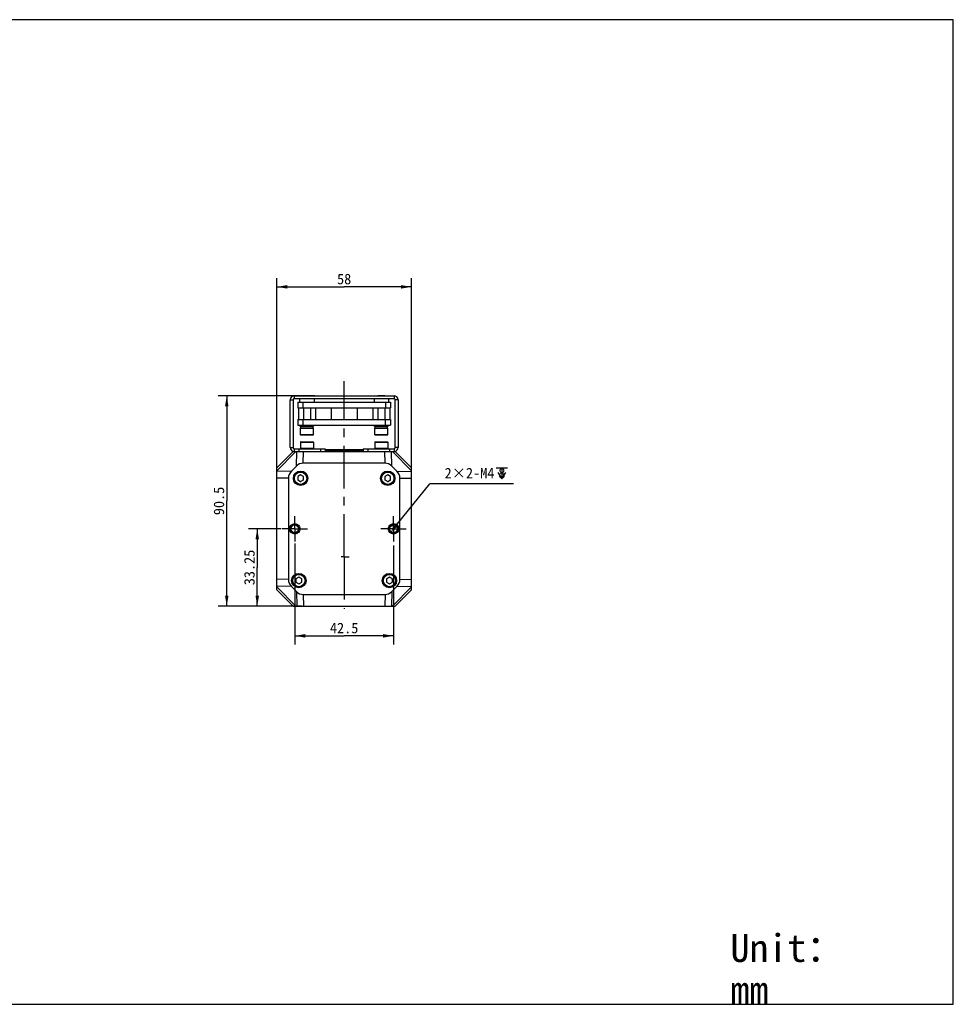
# Model space of a CAD drawing. Header units: millimetres. Extents: x -44 to 512, y 103 to 386.
# Tile 5 of 5: x 244 to 512, y 103 to 386. Entities that reach past the tile are written whole.
import ezdxf
from ezdxf.enums import TextEntityAlignment as Align

# ---------------------------------------------------------------- set-up
doc = ezdxf.new("R2010")
doc.units = ezdxf.units.MM
doc.header["$LTSCALE"] = 32.67
doc.header["$PDMODE"] = 3
doc.header["$PDSIZE"] = 8
doc.linetypes.add('CENTER', pattern=[0.6, 0.375, -0.075, 0.075, -0.075])
doc.layers.get('0').update_dxf_attribs({"linetype": 'CONTINUOUS'})
doc.layers.get('Defpoints').update_dxf_attribs({"linetype": 'CONTINUOUS'})
for name, color, linetype in [('00_COMPONENTS', 7, 'CONTINUOUS'), ('03_ALL_AXES', 7, 'CONTINUOUS'), ('51__DRAFT_DIMS', 7, 'CONTINUOUS'), ('DRW0001FORMAT', 7, 'CONTINUOUS'), ('DRW0001TEXT', 7, 'CONTINUOUS')]:
    doc.layers.add(name, color=color, linetype=linetype)
doc.styles.get("Standard").update_dxf_attribs({"font": 'simfang.ttf'})
doc.dimstyles.new('DIMSTYLE_2', dxfattribs={"dimtxt": 3, "dimasz": 3, "dimexe": 2.5, "dimexo": 0.5, "dimgap": 0.75, "dimtad": 1, "dimlfac": 1.5, "dimdsep": 46, "dimtxsty": 'STANDARD', "dimblk": '_FILLED', "dimblk1": '_FILLED', "dimblk2": '_FILLED', "dimcen": 0.09, "dimclrt": 3, "dimazin": 2, "dimtp": 0.3, "dimtm": 0.3, "dimtfac": 1, "dimtofl": 0, "dimtmove": 0, "dimatfit": 3, "dimldrblk": '_FILLED', "dimfxl": 1, "dimtolj": 1, "dimarcsym": 0})
doc.dimstyles.new('DIMSTYLE_3', dxfattribs={"dimtxt": 3, "dimasz": 3, "dimexe": 2.5, "dimexo": 0.5, "dimtad": 1, "dimlfac": 1.5, "dimdsep": 46, "dimtxsty": 'STANDARD', "dimblk": '_FILLED', "dimblk1": '_FILLED', "dimblk2": '_FILLED', "dimcen": 0.09, "dimclrt": 3, "dimazin": 2, "dimtp": 0.1, "dimtm": 0.1, "dimtfac": 1, "dimtofl": 0, "dimtmove": 0, "dimatfit": 1, "dimldrblk": '_FILLED', "dimfxl": 1, "dimtolj": 1, "dimarcsym": 0})

# ---------------------------------------------------------------- blocks, each defined once
blk = doc.blocks.new('_FILLED')
at = {"color": 0, "linetype": 'ByBlock'}
blk.add_solid([(0, 0), (-1, 0.167), (-1, -0.167)], dxfattribs=at)
blk = doc.blocks.new('*D2')
at = {"layer": '51__DRAFT_DIMS', "color": 4, "transparency": 16777216}
for p, q in [((329.1, 277.74), (301.31, 277.74)), ((303.81, 277.74), (303.81, 247.57)), ((303.81, 217.41), (303.81, 247.57)), ((325.35, 217.41), (301.31, 217.41))]:
    blk.add_line(p, q, dxfattribs=at)
at = {"layer": '51__DRAFT_DIMS', "color": 4, "transparency": 16777216, "xscale": 3, "yscale": 3, "zscale": 3}
for p, rotation in [((303.81, 277.74), 90), ((303.81, 217.41), 270)]:
    blk.add_blockref('_FILLED', p, dxfattribs=dict(at, rotation=rotation))
at = {"layer": '51__DRAFT_DIMS', "color": 3, "transparency": 16777216}
blk.add_text('90.5', height=3, rotation=90, dxfattribs=at).set_placement((303.06, 247.57), align=Align.CENTER)
blk = doc.blocks.new('*D3')
at = {"layer": '51__DRAFT_DIMS', "color": 4, "transparency": 16777216}
for p, q in [((318.17, 254.56), (318.17, 311.47)), ((356.83, 248.31), (356.83, 311.47)), ((318.17, 308.97), (337.5, 308.97)), ((356.83, 308.97), (337.5, 308.97))]:
    blk.add_line(p, q, dxfattribs=at)
at = {"layer": '51__DRAFT_DIMS', "color": 4, "transparency": 16777216, "xscale": 3, "yscale": 3, "zscale": 3, "rotation": 180}
blk.add_blockref('_FILLED', (318.17, 308.97), dxfattribs=at)
at = {"layer": '51__DRAFT_DIMS', "color": 4, "transparency": 16777216, "xscale": 3, "yscale": 3, "zscale": 3}
blk.add_blockref('_FILLED', (356.83, 308.97), dxfattribs=at)
at = {"layer": '51__DRAFT_DIMS', "color": 3, "transparency": 16777216}
blk.add_text('58', height=3, dxfattribs=at).set_placement((337.5, 309.72), align=Align.CENTER)
blk = doc.blocks.new('*D4')
at = {"layer": '51__DRAFT_DIMS', "color": 4, "transparency": 16777216}
for p, q in [((319.45, 239.57), (310.06, 239.57)), ((312.56, 239.57), (312.56, 228.49)), ((312.56, 217.41), (312.56, 228.49)), ((325.35, 217.41), (310.06, 217.41))]:
    blk.add_line(p, q, dxfattribs=at)
at = {"layer": '51__DRAFT_DIMS', "color": 4, "transparency": 16777216, "xscale": 3, "yscale": 3, "zscale": 3}
for p, rotation in [((312.56, 239.57), 90), ((312.56, 217.41), 270)]:
    blk.add_blockref('_FILLED', p, dxfattribs=dict(at, rotation=rotation))
at = {"layer": '51__DRAFT_DIMS', "color": 3, "transparency": 16777216}
blk.add_text('33.25', height=3, rotation=90, dxfattribs=at).set_placement((311.81, 228.49), align=Align.CENTER)
blk = doc.blocks.new('*D5')
at = {"layer": '51__DRAFT_DIMS', "color": 4, "transparency": 16777216}
for p, q in [((323.33, 235.33), (323.33, 206.38)), ((351.67, 234.76), (351.67, 206.38)), ((323.33, 208.88), (337.5, 208.88)), ((351.67, 208.88), (337.5, 208.88))]:
    blk.add_line(p, q, dxfattribs=at)
at = {"layer": '51__DRAFT_DIMS', "color": 4, "transparency": 16777216, "xscale": 3, "yscale": 3, "zscale": 3, "rotation": 180}
blk.add_blockref('_FILLED', (323.33, 208.88), dxfattribs=at)
at = {"layer": '51__DRAFT_DIMS', "color": 4, "transparency": 16777216, "xscale": 3, "yscale": 3, "zscale": 3}
blk.add_blockref('_FILLED', (351.67, 208.88), dxfattribs=at)
at = {"layer": '51__DRAFT_DIMS', "color": 3, "transparency": 16777216}
blk.add_text('42.5', height=3, dxfattribs=at).set_placement((337.5, 209.63), align=Align.CENTER)
blk = doc.blocks.new('*D6')
at = {"layer": '51__DRAFT_DIMS', "color": 0, "lineweight": -2}
for p in [(352.72, 240.87), (386.12, 252.44)]:
    blk.add_line(p, (362.12, 252.44), dxfattribs=at)
at = {"layer": 'Defpoints', "color": 0}
for p in [(352.51, 240.61), (350.83, 238.54)]:
    blk.add_point(p, dxfattribs=at)
at = {"layer": '51__DRAFT_DIMS', "color": 0, "linetype": 'ByBlock', "lineweight": -2, "xscale": 3, "yscale": 3, "zscale": 3, "rotation": 230.8933947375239}
blk.add_blockref('_FILLED', (350.83, 238.54), dxfattribs=at)
at = {"layer": '51__DRAFT_DIMS', "color": 3, "insert": (366.33, 257.06), "char_height": 3, "attachment_point": 1, "line_spacing_factor": 0.9}
blk.add_mtext('\\A1;2×2-M{\\A1;4\\Fgdt|c0; \\fFangSong|b0|i0|c0|p0;8}', dxfattribs=at)

msp = doc.modelspace()

# ---------------------------------------------------------------- linework, layer by layer
at = {"color": 7}
for p, q in [((512.3029, 385.6008), (-43.7107, 385.6008)), ((512.3029, 103.1982), (512.3029, 385.6008)), ((-43.7107, 103.1982), (512.3029, 103.1982))]:
    msp.add_line(p, q, dxfattribs=at)
at = {"layer": '00_COMPONENTS', "color": 4}
for p, q in [((323.167, 277.7399), (323.167, 276.9399)), ((326.0003, 277.8075), (326.0003, 277.7399)), ((327.667, 277.8075), (327.667, 277.7399)), ((347.3337, 277.8075), (347.3337, 277.7399)), ((349.0003, 277.8075), (349.0003, 277.7399)), ((351.8337, 277.7399), (351.8337, 276.9399)), ((322.0337, 276.6065), (322.8337, 276.6065)), ((352.967, 276.6065), (352.167, 276.6065)), ((325.0003, 268.4075), (328.667, 268.4075)), ((346.3337, 268.4075), (350.0003, 268.4075)), ((328.667, 266.5408), (325.0003, 266.5408)), ((350.0003, 266.5408), (346.3337, 266.5408)), ((322.0337, 262.8732), (322.8337, 262.8732)), ((325.0003, 264.4732), (328.667, 264.4732)), ((346.3337, 264.4732), (350.0003, 264.4732)), ((352.967, 262.8732), (352.167, 262.8732)), ((318.167, 256.2437), (323.6631, 261.7399)), ((323.8025, 257.5232), (323.9194, 261.7399)), ((324.5003, 262.5399), (324.5003, 261.7399)), ((328.667, 262.6065), (325.0003, 262.6065)), ((325.7577, 258.4065), (325.8502, 261.7399)), ((330.7003, 262.5399), (330.7003, 261.7399)), ((344.3003, 262.5399), (344.3003, 261.7399)), ((350.0003, 262.6065), (346.3337, 262.6065)), ((349.2429, 258.4065), (349.1505, 261.7399)), ((350.5003, 262.5399), (350.5003, 261.7399)), ((351.1982, 257.5232), (351.0813, 261.7399)), ((351.3375, 261.7399), (356.8337, 256.2437)), ((322.3837, 256.1044), (318.167, 255.9875)), ((352.617, 256.1044), (356.8337, 255.9875)), ((321.5003, 254.1491), (318.167, 254.0567)), ((353.5003, 254.1491), (356.8337, 254.0567)), ((321.5003, 224.9973), (318.167, 225.0897)), ((322.3837, 223.042), (318.167, 223.1589)), ((352.617, 223.042), (356.8337, 223.1589)), ((353.5003, 224.9973), (356.8337, 225.0897)), ((323.6631, 217.4065), (318.167, 222.9027)), ((323.8025, 221.6232), (323.9194, 217.4065)), ((325.7577, 220.7399), (325.8502, 217.4065)), ((349.2429, 220.7399), (349.1505, 217.4065)), ((351.1982, 221.6232), (351.0813, 217.4065)), ((356.8337, 222.9027), (351.3375, 217.4065))]:
    msp.add_line(p, q, dxfattribs=at)
at = {"layer": '00_COMPONENTS', "color": 7}
for p, q in [((323.167, 277.7399), (351.8337, 277.7399)), ((323.167, 276.9399), (351.8337, 276.9399)), ((324.7339, 276.9399), (324.7339, 275.9408)), ((325.9003, 277.8075), (325.8337, 277.7408)), ((325.9003, 277.8075), (327.767, 277.8075)), ((327.767, 277.8075), (327.8337, 277.7408)), ((328.9334, 276.9399), (328.9334, 275.9408)), ((346.0673, 276.9399), (346.0673, 275.9408)), ((347.2337, 277.8075), (347.167, 277.7408)), ((347.2337, 277.8075), (349.1003, 277.8075)), ((349.1003, 277.8075), (349.167, 277.7408)), ((350.2667, 276.9399), (350.2667, 275.9408)), ((322.0337, 262.8732), (322.0337, 276.6065)), ((322.8337, 276.6065), (322.8337, 262.8732)), ((324.167, 275.9408), (324.167, 274.2741)), ((324.167, 275.9408), (350.8337, 275.9408)), ((324.167, 274.2741), (350.8337, 274.2741)), ((324.4141, 274.2741), (324.4141, 270.9408)), ((325.6071, 275.9408), (325.6071, 274.2741)), ((325.8314, 274.2741), (325.8314, 270.9408)), ((327.8359, 274.2741), (327.8359, 270.9408)), ((329.2533, 274.2741), (329.2533, 270.9408)), ((333.7503, 274.2741), (333.7503, 270.9408)), ((341.2504, 274.2741), (341.2504, 270.9408)), ((345.7474, 274.2741), (345.7474, 270.9408)), ((347.1648, 274.2741), (347.1648, 270.9408)), ((349.1692, 274.2741), (349.1692, 270.9408)), ((349.3936, 275.9408), (349.3936, 274.2741)), ((350.5866, 274.2741), (350.5866, 270.9408)), ((350.8337, 275.9408), (350.8337, 274.2741)), ((352.167, 262.8732), (352.167, 276.6065)), ((352.967, 276.6065), (352.967, 262.8732)), ((324.167, 270.9408), (324.167, 269.2741)), ((324.167, 270.9408), (350.8337, 270.9408)), ((324.167, 269.2741), (350.8337, 269.2741)), ((324.917, 268.9408), (324.917, 269.2741)), ((324.9188, 268.9408), (328.7485, 268.9408)), ((325.0003, 266.5408), (325.0003, 268.4075)), ((325.067, 268.4741), (328.6003, 268.4741)), ((325.1003, 268.4741), (325.1003, 268.9408)), ((325.6071, 270.9408), (325.6071, 269.2741)), ((328.667, 266.5408), (328.667, 268.4075)), ((328.7503, 268.9408), (328.7503, 269.2741)), ((346.2503, 268.9408), (346.2503, 269.2741)), ((346.2521, 268.9408), (350.0819, 268.9408)), ((346.3337, 266.5408), (346.3337, 268.4075)), ((346.4003, 268.4741), (349.9337, 268.4741)), ((346.4337, 268.4741), (346.4337, 268.9408)), ((349.3936, 269.2741), (349.3936, 270.9408)), ((350.0003, 266.5408), (350.0003, 268.4075)), ((350.0837, 268.9408), (350.0837, 269.2741)), ((350.8337, 270.9408), (350.8337, 269.2741)), ((328.6003, 266.4741), (325.067, 266.4741)), ((349.9337, 266.4741), (346.4003, 266.4741)), ((325.0003, 264.4732), (325.0003, 262.6065)), ((325.067, 264.5399), (328.6003, 264.5399)), ((328.667, 264.4732), (328.667, 262.6065)), ((346.3337, 264.4732), (346.3337, 262.6065)), ((346.4003, 264.5399), (349.9337, 264.5399)), ((350.0003, 264.4732), (350.0003, 262.6065)), ((318.167, 257.0732), (322.8337, 261.7399)), ((322.8337, 261.7399), (352.167, 261.7399)), ((323.167, 262.5399), (323.167, 261.7399)), ((323.167, 262.5399), (332.0337, 262.5399)), ((332.0337, 262.5399), (332.0337, 261.7399)), ((342.967, 262.2732), (332.0337, 262.2732)), ((333.612, 261.76), (333.7247, 261.7628)), ((342.967, 262.5399), (342.967, 261.7399)), ((342.967, 262.5399), (351.8337, 262.5399)), ((351.8337, 262.5399), (351.8337, 261.7399)), ((352.167, 261.7399), (356.8337, 257.0732)), ((318.167, 222.0732), (318.167, 257.0732)), ((323.8025, 257.5232), (322.3837, 256.1044)), ((349.2429, 258.4065), (325.7577, 258.4065)), ((352.617, 256.1044), (351.1982, 257.5232)), ((356.8337, 222.0732), (356.8337, 257.0732)), ((325.0003, 255.0354), (324.167, 254.5543)), ((324.167, 254.5543), (324.167, 253.5921)), ((325.8337, 254.5543), (325.0003, 255.0354)), ((325.8337, 253.5921), (325.8337, 254.5543)), ((350.0003, 255.0354), (349.167, 254.5543)), ((349.167, 254.5543), (349.167, 253.5921)), ((350.8337, 254.5543), (350.0003, 255.0354)), ((350.8337, 253.5921), (350.8337, 254.5543)), ((321.5003, 254.1491), (321.5003, 224.9973)), ((324.167, 253.5921), (325.0003, 253.1109)), ((325.0003, 253.1109), (325.8337, 253.5921)), ((349.167, 253.5921), (350.0003, 253.1109)), ((350.0003, 253.1109), (350.8337, 253.5921)), ((353.5003, 224.9973), (353.5003, 254.1491)), ((324.5003, 225.7021), (323.667, 225.221)), ((323.667, 225.221), (323.667, 224.2587)), ((323.667, 224.2587), (324.5003, 223.7776)), ((325.3337, 225.221), (324.5003, 225.7021)), ((324.5003, 223.7776), (325.3337, 224.2587)), ((325.3337, 224.2587), (325.3337, 225.221)), ((350.5003, 225.7021), (349.667, 225.221)), ((349.667, 225.221), (349.667, 224.2587)), ((349.667, 224.2587), (350.5003, 223.7776)), ((351.3337, 225.221), (350.5003, 225.7021)), ((350.5003, 223.7776), (351.3337, 224.2587)), ((351.3337, 224.2587), (351.3337, 225.221)), ((322.8337, 217.4065), (318.167, 222.0732)), ((322.3837, 223.042), (323.8025, 221.6232)), ((325.7577, 220.7399), (349.2429, 220.7399)), ((351.1982, 221.6232), (352.617, 223.042)), ((356.8337, 222.0732), (352.167, 217.4065)), ((322.8337, 217.4065), (352.167, 217.4065))]:
    msp.add_line(p, q, dxfattribs=at)
for centre, radius in [((325.0003, 254.0732), 2.0667), ((325.0003, 254.0732), 1.8333), ((350.0003, 254.0732), 2.0667), ((350.0003, 254.0732), 1.8333), ((323.3337, 239.5732), 1.5), ((323.3337, 239.5732), 1.1), ((351.667, 239.5732), 1.5), ((351.667, 239.5732), 1.1), ((324.5003, 224.7399), 2.0667), ((324.5003, 224.7399), 1.8333), ((350.5003, 224.7399), 2.0667), ((350.5003, 224.7399), 1.8333)]:
    msp.add_circle(centre, radius, dxfattribs=at)
at = {"layer": '00_COMPONENTS', "color": 4}
for centre in [(325.0003, 254.0732), (350.0003, 254.0732), (324.5003, 224.7399), (350.5003, 224.7399)]:
    msp.add_circle(centre, 1.7667, dxfattribs=at)
at = {"layer": '00_COMPONENTS', "color": 7}
for centre, radius, start, end in [((323.167, 276.6065), 1.1333, 90, 180), ((323.167, 276.6065), 0.3333, 90, 180), ((351.8337, 276.6065), 1.1333, 0, 90), ((351.8337, 276.6065), 0.3333, 0, 90), ((325.067, 268.4075), 0.0667, 90, 180), ((328.6003, 268.4075), 0.0667, 0, 90), ((346.4003, 268.4075), 0.0667, 90, 180), ((349.9337, 268.4075), 0.0667, 0, 90), ((325.067, 266.5408), 0.0667, 180, 270), ((328.6003, 266.5408), 0.0667, 270, 360), ((346.4003, 266.5408), 0.0667, 180, 270), ((349.9337, 266.5408), 0.0667, 270, 360), ((323.167, 262.8732), 1.1333, 180, 255), ((323.167, 262.8732), 0.3333, 180, 270), ((325.067, 264.4732), 0.0667, 90, 180), ((328.6003, 264.4732), 0.0667, 0, 90), ((346.4003, 264.4732), 0.0667, 90, 180), ((349.9337, 264.4732), 0.0667, 0, 90), ((351.8337, 262.8732), 0.3333, 270, 360), ((351.8337, 262.8732), 1.1333, 285, 360), ((325.067, 262.6065), 0.0667, 180, 270), ((328.6003, 262.6065), 0.0667, 270, 360), ((337.2254, 112.4304), 149.3733, 91.386147, 91.5872), ((346.4003, 262.6065), 0.0667, 180, 270), ((349.9337, 262.6065), 0.0667, 270, 360), ((325.0003, 254.0732), 0.9333, 147.836628, 153.234499), ((325.0003, 254.0732), 0.9333, 87.30059, 93.234499), ((325.0003, 254.0732), 0.9333, 27.851978, 33.234499), ((350.0003, 254.0732), 0.9333, 147.836628, 153.234499), ((350.0003, 254.0732), 0.9333, 87.30059, 93.234499), ((350.0003, 254.0732), 0.9333, 27.851978, 33.234499), ((325.0003, 254.0732), 0.9333, 207.851978, 213.234499), ((325.0003, 254.0732), 0.9333, 267.30059, 273.234499), ((325.0003, 254.0732), 0.9333, 327.836628, 333.234499), ((350.0003, 254.0732), 0.9333, 207.851978, 213.234499), ((350.0003, 254.0732), 0.9333, 267.30059, 273.234499), ((350.0003, 254.0732), 0.9333, 327.836628, 333.234499), ((324.5003, 224.7399), 0.9333, 147.836628, 153.234499), ((324.5003, 224.7399), 0.9333, 207.851978, 213.234499), ((324.5003, 224.7399), 0.9333, 87.30059, 93.234499), ((324.5003, 224.7399), 0.9333, 267.30059, 273.234499), ((324.5003, 224.7399), 0.9333, 27.851978, 33.234499), ((324.5003, 224.7399), 0.9333, 327.836628, 333.234499), ((350.5003, 224.7399), 0.9333, 147.836628, 153.234499), ((350.5003, 224.7399), 0.9333, 207.851978, 213.234499), ((350.5003, 224.7399), 0.9333, 87.30059, 93.234499), ((350.5003, 224.7399), 0.9333, 267.30059, 273.234499), ((350.5003, 224.7399), 0.9333, 27.851978, 33.234499), ((350.5003, 224.7399), 0.9333, 327.836628, 333.234499)]:
    msp.add_arc(centre, radius, start, end, dxfattribs=at)
at = {"layer": '00_COMPONENTS', "color": 4}
for centre in [(323.3337, 239.5732), (351.667, 239.5732)]:
    msp.add_arc(centre, 1.3333, 255, 195, dxfattribs=at)
at = {"layer": '00_COMPONENTS', "color": 7}
for centre, major_axis, ratio, start_param, end_param in [((326.8337, 269.1404), (0, 1.7333), 1, -1.96532531, -1.93248643), ((326.8337, 269.1404), (1.7333, 0), 1, -0.3616901, -0.11539859), ((326.8337, 268.3861), (1.7333, 0), 1, 0.05079107, 0.21929715), ((348.167, 269.1404), (0, 1.7333), 1, 4.31785999, 4.59699039), ((348.167, 268.3861), (1.7333, 0), 1, 0.05079107, 0.21929715), ((325.6924, 253.6925), (0.1307, 4.7131), 0.70697091, 0.0196005, 0.64176769), ((349.3083, 253.6925), (-0.1307, 4.7131), 0.70697091, -0.64176769, -0.0196005), ((326.2144, 254.2145), (-4.7131, -0.1307), 0.70697091, -0.64176769, -0.0196005), ((348.7863, 254.2145), (4.7131, -0.1307), 0.70697091, 0.0196005, 0.64176769), ((326.2144, 224.9319), (-4.7131, 0.1307), 0.70697091, 0.0196005, 0.64176769), ((348.7863, 224.9319), (4.7131, 0.1307), 0.70697091, -0.64176769, -0.0196005), ((325.6924, 225.4539), (0.1307, -4.7131), 0.70697091, -0.64176769, -0.0196005), ((349.3083, 225.4539), (-0.1307, -4.7131), 0.70697091, 0.0196005, 0.64176769)]:
    msp.add_ellipse(centre, major_axis=major_axis, ratio=ratio, start_param=start_param, end_param=end_param, dxfattribs=at)
for points, knots in [([(337.5003, 261.9603), (336.9466, 261.954), (335.8796, 261.9423), (334.3788, 261.9246), (333.11, 261.907), (332.3543, 261.8938), (332.0325, 261.8861)], [0, 0, 0, 0, 0.30382335, 0.58538667, 0.82339107, 1, 1, 1, 1]), ([(333.7247, 261.7628), (333.7631, 261.7637), (333.9213, 261.7674), (334.0796, 261.771), (334.1995, 261.7737)], [0, 0, 0, 0, 0.24257139, 1, 1, 1, 1]), ([(334.1995, 261.7737), (335.0139, 261.7916), (336.7009, 261.8233), (338.79, 261.8605), (340.416, 261.8925), (341.4521, 261.9156), (342.2857, 261.9386), (342.7678, 261.9559), (342.9673, 261.9663)], [0, 0, 0, 0, 0.27868177, 0.57716708, 0.71472707, 0.83500623, 0.93167858, 1, 1, 1, 1]), ([(342.9686, 262.0383), (342.6682, 262.0296), (341.9385, 262.0157), (340.6868, 261.9974), (339.1644, 261.9788), (338.0714, 261.9668), (337.5003, 261.9603)], [0, 0, 0, 0, 0.16483554, 0.40036555, 0.68671661, 1, 1, 1, 1])]:
    msp.add_open_spline(points, degree=3, knots=knots, dxfattribs=at)
at = {"layer": '03_ALL_AXES', "color": 1, "linetype": 'CENTER'}
for p, q in [((337.5003, 231.5532), (337.5003, 281.9311)), ((323.3337, 239.5732), (323.3337, 243.2399)), ((351.667, 239.5732), (351.667, 243.2399)), ((323.3337, 239.5732), (319.667, 239.5732)), ((323.3337, 239.5732), (323.3337, 235.9065)), ((323.3337, 239.5732), (327.0003, 239.5732)), ((351.667, 239.5732), (348.0003, 239.5732)), ((351.667, 239.5732), (355.3337, 239.5732)), ((351.667, 239.5732), (351.667, 235.9065)), ((337.5003, 231.5532), (336.6184, 231.5532)), ((337.5003, 231.5532), (338.9704, 231.5532)), ((337.5003, 231.5532), (337.5003, 216.6127))]:
    msp.add_line(p, q, dxfattribs=at)
at = {"layer": '51__DRAFT_DIMS', "color": 3}
for p, q in [((381.1456, 257.0226), (384.3956, 257.0226)), ((382.7706, 257.0226), (382.7706, 253.8976))]:
    msp.add_line(p, q, dxfattribs=at)
msp.add_lwpolyline([(381.6457, 255.7726), (382.7706, 253.8976), (383.8956, 255.7726)], dxfattribs=at)
at = {"layer": 'DRW0001FORMAT', "color": 7}
for p, q in [((512.3029, 103.1982), (512.3029, 312.6196)), ((-43.7107, 103.1982), (512.3029, 103.1982))]:
    msp.add_line(p, q, dxfattribs=at)

# ---------------------------------------------------------------- texts
at = {"layer": 'DRW0001TEXT', "color": 4, "insert": (448.3387, 123.3434), "char_height": 8, "width": 23.5, "attachment_point": 1, "line_spacing_factor": 0.9}
msp.add_mtext('Unit：mm', dxfattribs=at)

# ---------------------------------------------------------------- dimensions: what is measured, and where the dimension line sits
at = {"layer": '51__DRAFT_DIMS', "color": 4}
for base, p1, p2, picture, middle in [((356.8337, 308.9678), (318.167, 254.0567), (356.8337, 247.8065), '*D3', (337.474, 308.9678)), ((351.667, 208.8826), (323.3337, 235.8276), (351.667, 235.2556), '*D5', (337.4037, 208.8826))]:
    dim = msp.add_linear_dim(base=base, p1=p1, p2=p2, dimstyle='DIMSTYLE_2', dxfattribs=at)
    dim.commit()
    dim.dimension.update_dxf_attribs({"geometry": picture, "text_midpoint": middle, "dimtype": 160})
for base, p1, p2, angle, picture, middle in [((303.8059, 277.7399), (325.8502, 217.4065), (329.6003, 277.7399), 90, '*D2', (303.8059, 247.4941)), ((312.5558, 217.4065), (319.947, 239.5732), (325.8502, 217.4065), 270, '*D4', (312.5558, 228.443))]:
    dim = msp.add_linear_dim(base=base, p1=p1, p2=p2, angle=angle, dimstyle='DIMSTYLE_2', dxfattribs=at)
    dim.commit()
    dim.dimension.update_dxf_attribs({"geometry": picture, "text_midpoint": middle, "dimtype": 160})
dim = msp.add_diameter_dim_2p(p1=(352.508, 240.6078), p2=(350.826, 238.5386), text='2×2-M{\\A1;<>\\Fgdt|c0; \\fFangSong|b0|i0|c0|p0;8}', dimstyle='DIMSTYLE_3', override={"dimtih": 1, "dimtoh": 1, "dimpost": '<>', "dimtxsty": 'STANDARD'}, dxfattribs=at)
dim.commit()
dim.dimension.update_dxf_attribs({"geometry": '*D6', "text_midpoint": (376.2251, 252.4356), "dimtype": 163})

doc.saveas('drawing.dxf')
